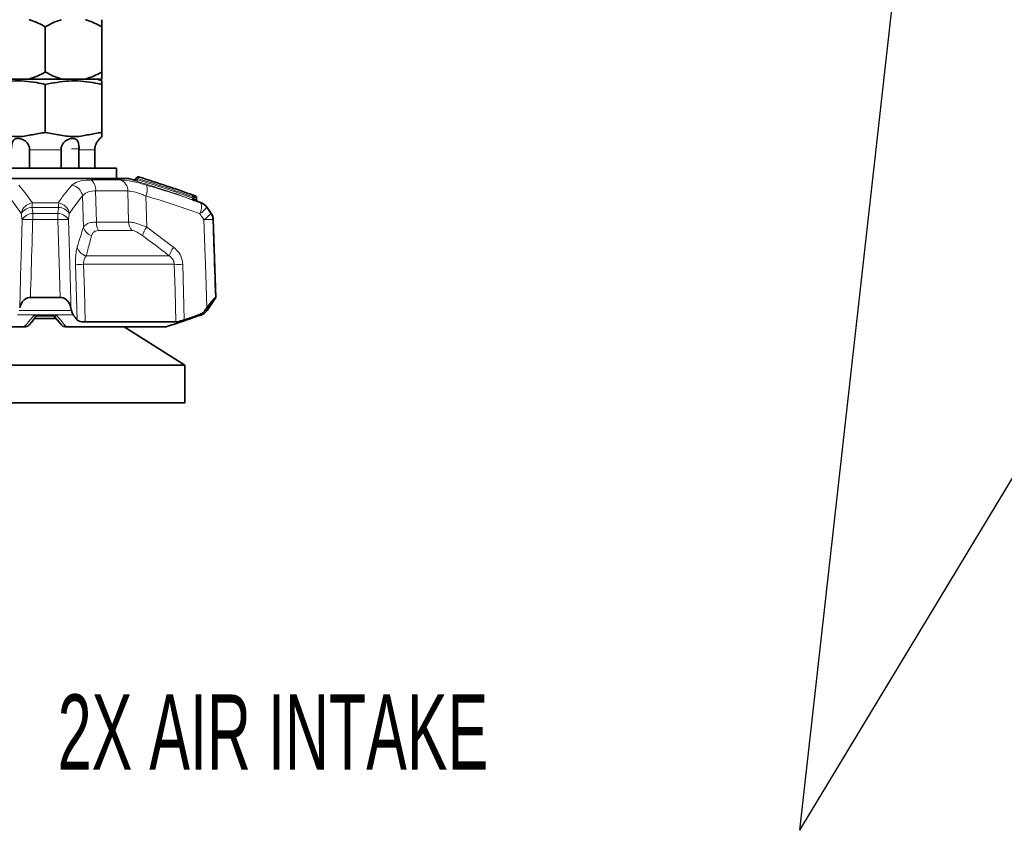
# Model space of a CAD drawing. Header units: millimetres. Extents: x 0 to 1118, y 0 to 864.
# Tile 113 of 172: x 791 to 832, y 279 to 313. Entities that reach past the tile are written whole.
import ezdxf

# ---------------------------------------------------------------- set-up
doc = ezdxf.new("R2010")
doc.units = ezdxf.units.MM
doc.layers.add('ALPHAREV', color=7, linetype='Continuous', lineweight=25)
doc.styles.add('SLDTEXTSTYLE0', font='TXT', dxfattribs={"width": 0.605})
doc.dimstyles.new('SLDDIMSTYLE0', dxfattribs={"dimtxt": 3.175, "dimasz": 4.572, "dimexe": 0, "dimexo": 0.0625, "dimgap": 0.79375, "dimtad": 0, "dimtih": 1, "dimtoh": 1, "dimdec": 1, "dimlfac": 4, "dimrnd": 1e-09, "dimzin": 12, "dimdsep": 46, "dimtxsty": 'SLDTEXTSTYLE0', "dimsah": 1, "dimcen": 0.09, "dimadec": 0, "dimazin": 3, "dimtfac": 1, "dimtofl": 0, "dimtmove": 0, "dimatfit": 3, "dimfxl": 1, "dimfrac": 2, "dimtolj": 1, "dimtzin": 12, "dimarcsym": 0})
doc.dimstyles.new('SLDDIMSTYLE2', dxfattribs={"dimtxt": 0.18, "dimasz": 4.572, "dimexe": 0, "dimexo": 0.0625, "dimgap": 0, "dimtad": 0, "dimtih": 1, "dimtoh": 1, "dimdec": 0, "dimrnd": 1e-09, "dimzin": 0, "dimdsep": 46, "dimtxsty": 'Standard', "dimsah": 1, "dimcen": 0.09, "dimadec": 0, "dimazin": 0, "dimtfac": 4.572, "dimtdec": 0, "dimtofl": 0, "dimtmove": 0, "dimatfit": 3, "dimfxl": 1, "dimfrac": 2, "dimtolj": 1, "dimtzin": 0, "dimarcsym": 0})

# ---------------------------------------------------------------- blocks, each defined once
blk = doc.blocks.new('_D_18')
at = {"layer": 'ALPHAREV'}
for p, q in [((817.763, 358.336), (748.711, 358.336)), ((750.311, 358.336), (750.311, 330.617)), ((752.737, 329.889), (751.645, 329.889)), ((751.645, 329.889), (751.645, 325.016)), ((758.8, 329.889), (759.891, 329.889)), ((759.891, 329.889), (759.891, 325.016)), ((751.645, 325.016), (752.737, 325.016)), ((759.891, 325.016), (758.8, 325.016)), ((750.311, 296.569), (750.311, 324.289)), ((784.532, 296.569), (748.711, 296.569))]:
    blk.add_line(p, q, dxfattribs=at)
for points in [[(750.311, 358.336), (749.549, 353.764), (751.073, 353.764)], [(750.311, 296.569), (751.073, 301.141), (749.549, 301.141)]]:
    blk.add_solid(points, dxfattribs=at)
at = {"layer": 'ALPHAREV', "char_height": 3.175, "attachment_point": 1, "style": 'SLDTEXTSTYLE0'}
for s, insert in [('247.1', (739.64, 329.109)), ('9.7', (752.737, 329.109))]:
    blk.add_mtext(s, dxfattribs=dict(at, insert=insert))
blk = doc.blocks.new('SW_NOTE_0_6')
at = {"layer": 'ALPHAREV', "color": 0, "insert": (-31.235, 5.723), "char_height": 3.175, "attachment_point": 1, "style": 'SLDTEXTSTYLE0'}
blk.add_mtext('2X AIR INTAKE', dxfattribs=at)

msp = doc.modelspace()

# ---------------------------------------------------------------- linework, layer by layer
at = {"color": 7, "linetype": 'Continuous', "lineweight": 35}
for p, q in [((792.006, 312.41), (792.006, 310.504)), ((794.381, 312.41), (794.381, 310.504)), ((790.313, 310.207), (791.323, 310.207)), ((791.323, 310.207), (792.688, 310.207)), ((792.688, 310.207), (793.698, 310.207)), ((793.698, 310.207), (794.381, 310.207)), ((794.381, 310.128), (794.186, 310.207)), ((792.006, 309.98), (792.006, 307.957)), ((794.381, 309.98), (794.381, 307.957)), ((791.344, 307.27), (791.345, 307.219)), ((792.667, 307.219), (792.668, 307.27)), ((793.425, 307.27), (793.424, 307.219)), ((791.345, 307.219), (791.345, 306.457)), ((792.667, 306.457), (792.667, 307.219)), ((793.424, 307.219), (793.424, 306.457)), ((794.085, 306.457), (794.085, 307.219)), ((789.006, 306.457), (795.006, 306.457)), ((795.006, 306.02), (795.006, 306.457)), ((788.506, 306.02), (795.506, 306.02)), ((795.855, 306.063), (795.787, 305.981)), ((798.37, 305.115), (798.366, 305.217)), ((798.404, 305.053), (798.41, 305.05)), ((798.992, 304.549), (798.819, 304.801)), ((799.193, 301.004), (799.079, 304.284)), ((791.38, 301.004), (792.632, 301.004)), ((798.819, 300.458), (799.193, 301.004)), ((799.166, 301.004), (799.193, 301.004)), ((791.678, 300.233), (792.378, 300.233)), ((792.356, 300.249), (792.684, 299.848)), ((793.085, 300.563), (793.108, 300.458)), ((798.729, 300.458), (798.806, 300.563)), ((786.92, 299.77), (791.118, 299.77)), ((792.463, 300.125), (791.547, 300.125)), ((792.894, 299.77), (797.091, 299.77)), ((793.686, 299.973), (797.505, 299.973)), ((797.88, 298.157), (795.33, 299.77)), ((797.88, 298.157), (786.132, 298.157)), ((797.88, 296.569), (797.88, 298.157)), ((797.88, 296.569), (786.132, 296.569))]:
    msp.add_line(p, q, dxfattribs=at)
at = {"color": 7, "linetype": 'Continuous', "lineweight": 18}
for p, q in [((793.425, 307.27), (793.102, 307.27)), ((792.667, 307.219), (791.345, 307.219)), ((794.085, 307.219), (793.424, 307.219)), ((795.921, 306.01), (795.884, 305.966)), ((793.94, 305.954), (795.181, 305.954)), ((793.61, 303.967), (793.571, 305.28)), ((794.124, 305.493), (794.16, 304.184)), ((795.483, 305.493), (794.124, 305.493)), ((795.515, 304.184), (795.483, 305.493)), ((796.244, 305.28), (796.274, 303.967)), ((798.213, 305.193), (798.212, 305.247)), ((798.271, 305.247), (798.273, 305.151)), ((798.358, 305.216), (798.366, 305.217)), ((798.362, 305.12), (798.358, 305.216)), ((792.567, 304.801), (791.444, 304.801)), ((791.464, 304.987), (792.548, 304.987)), ((798.558, 304.987), (798.581, 304.987)), ((798.819, 304.801), (798.796, 304.801)), ((791.483, 304.549), (792.528, 304.549)), ((798.972, 304.549), (798.992, 304.549)), ((792.535, 304.284), (791.477, 304.284)), ((794.16, 304.184), (795.515, 304.184)), ((796.274, 303.967), (797.415, 303.116)), ((799.079, 304.284), (799.059, 304.284)), ((795.659, 303.827), (794.249, 303.827)), ((793.729, 302.759), (797.225, 302.759)), ((793.345, 300.062), (793.278, 302.402)), ((797.436, 302.402), (793.619, 302.402)), ((797.791, 302.402), (797.856, 300.062)), ((793.18, 300.272), (790.832, 300.272)), ((790.904, 300.458), (793.108, 300.458)), ((791.518, 300.248), (792.494, 300.248)), ((798.581, 300.272), (798.475, 300.272)), ((798.5, 300.248), (798.518, 300.248)), ((798.729, 300.458), (798.819, 300.458))]:
    msp.add_line(p, q, dxfattribs=at)
at = {"color": 7, "linetype": 'Continuous', "lineweight": 18, "flags": 128}
for points in [[(795.788, 305.975), (795.815, 306.008), (795.855, 306.055)], [(790.927, 300.563), (790.979, 302.424), (790.987, 302.708), (791.03, 304.284)], [(792.632, 301.004), (792.602, 302.003), (792.535, 304.284)], [(792.982, 304.284), (793.033, 302.424), (793.077, 300.853), (793.085, 300.563)], [(798.806, 300.563), (798.745, 302.424), (798.736, 302.708), (798.684, 304.284)], [(793.619, 302.402), (793.65, 301.301), (793.686, 299.973)], [(797.505, 299.973), (797.467, 301.301), (797.436, 302.402)]]:
    msp.add_lwpolyline(points, dxfattribs=at)
at = {"color": 7, "linetype": 'Continuous', "lineweight": 35}
for centre, radius, start, end in [((794.881, 307.219), 0.75, 131.759, 139.7107), ((781.133, 258.13), 50, 73.0514, 73.2945), ((795.912, 306.014), 0.075, 72.8189, 139.9709), ((781.133, 258.13), 50.187, 69.978, 72.8474), ((795.73, 306.03), 0.075, 253.1939, 319.1639), ((798.291, 305.214), 0.075, 2.2296, 69.9775), ((798.445, 305.117), 0.075, 181.9253, 250.1866), ((781.133, 258.13), 50, 69.5768, 69.7769), ((798.406, 304.518), 0.5, 34.413, 69.5768), ((798.579, 304.266), 0.5, 2, 34.413), ((781.133, 347.129), 50, 290.3465, 290.4232), ((798.406, 300.74), 0.5, 290.4232, 325.587)]:
    msp.add_arc(centre, radius, start, end, dxfattribs=at)
at = {"color": 7, "linetype": 'Continuous', "lineweight": 18}
for centre, radius, start, end in [((795.912, 306.007), 0.075, 72.9238, 139.9532), ((795.762, 305.851), 0.225, 44.979, 65.4857), ((795.735, 306.083), 0.199, 338.5381, 358.8754), ((793.049, 305.219), 0.525, 6.6646, 81.6341), ((793.569, 305.538), 0.558, 355.3539, 48.1957), ((794.99, 305.499), 0.494, 359.3281, 67.1772), ((795.73, 306.023), 0.075, 253.1388, 319.9483), ((796.074, 305.892), 0.204, 158.8678, 178.6895), ((795.642, 305.541), 0.657, 336.5893, 17.5087), ((798.391, 305.112), 0.195, 155.4747, 176.1235), ((798.038, 305.327), 0.192, 335.3016, 356.3525), ((798.241, 304.106), 1.141, 88.5233, 91.4767), ((798.203, 305.252), 0.0678, 355.5391, 67.5473), ((798.291, 305.222), 0.0673, 355.2344, 67.7322), ((791.518, 304.46), 0.53, 95.8895, 171.788), ((791.467, 304.248), 0.553, 92.3145, 148.6768), ((792.802, 304.752), 1.359, 170.0335, 177.9273), ((791.21, 304.752), 1.359, 2.0727, 9.9665), ((792.493, 304.46), 0.53, 8.212, 84.1105), ((792.545, 304.248), 0.553, 31.3232, 87.6855), ((798.341, 305.146), 0.0679, 175.6128, 247.2678), ((798.429, 305.115), 0.0674, 175.3045, 247.4473), ((797.978, 304.823), 0.603, 331.5473, 15.7351), ((798.014, 305.36), 0.961, 300.9426, 324.4248), ((798.384, 304.52), 0.499, 34.3042, 69.4961), ((791.504, 303.994), 0.555, 92.0822, 148.5597), ((797.071, 304.279), 5.594, 177.2328, 179.9493), ((786.94, 304.279), 5.594, 0.0507, 2.7672), ((792.508, 303.994), 0.555, 31.4403, 87.9178), ((798.199, 305.099), 0.949, 300.7558, 324.5531), ((798.558, 304.266), 0.501, 1.9882, 34.3295), ((791.254, 298.576), 5.712, 87.7584, 92.2416), ((792.758, 298.576), 5.712, 87.7584, 92.2416), ((794.107, 304.1), 0.514, 194.9518, 252.5128), ((794.906, 304.179), 0.746, 179.6008, 208.1635), ((796.053, 304.193), 0.538, 180.9489, 222.903), ((797.101, 303.341), 1.037, 142.8986, 165.0108), ((798.872, 300.538), 3.751, 87.1365, 92.8635), ((793.847, 303.266), 0.52, 196.6821, 256.8748), ((798.124, 302.51), 0.932, 139.4554, 164.5389), ((793.449, 307.593), 5.195, 268.115, 271.885), ((797.614, 308.057), 5.658, 268.2023, 271.7977)]:
    msp.add_arc(centre, radius, start, end, dxfattribs=at)
at = {"color": 7, "linetype": 'Continuous', "lineweight": 35}
for points, knots in [([(792.006, 312.41), (791.802, 312.518), (791.58, 312.634), (791.343, 312.702), (791.323, 312.707)], [0, 0, 0, 0, 0.916122, 1, 1, 1, 1]), ([(792.688, 312.707), (792.565, 312.667), (792.331, 312.59), (792.111, 312.468), (792.006, 312.41)], [0, 0, 0, 0, 0.523813, 1, 1, 1, 1]), ([(794.381, 312.41), (794.177, 312.518), (793.955, 312.634), (793.718, 312.702), (793.698, 312.707)], [0, 0, 0, 0, 0.9161218, 1, 1, 1, 1]), ([(794.381, 312.707), (794.381, 312.701), (794.381, 312.634), (794.381, 312.517), (794.381, 312.41)], [0, 0, 0, 0, 0.090598, 1, 1, 1, 1]), ([(789.63, 309.98), (789.957, 310.042), (790.62, 310.169), (791.423, 310.106), (791.882, 310.007), (792.006, 309.98)], [0, 0, 0, 0, 0.414444, 0.841797, 1, 1, 1, 1]), ([(791.323, 310.207), (791.446, 310.248), (791.681, 310.324), (791.901, 310.446), (792.006, 310.504)], [0, 0, 0, 0, 0.523813, 1, 1, 1, 1]), ([(792.006, 310.504), (792.21, 310.397), (792.432, 310.28), (792.668, 310.213), (792.688, 310.207)], [0, 0, 0, 0, 0.916122, 1, 1, 1, 1]), ([(792.006, 309.98), (792.333, 310.042), (792.996, 310.169), (793.799, 310.106), (794.258, 310.007), (794.381, 309.98)], [0, 0, 0, 0, 0.414444, 0.841797, 1, 1, 1, 1]), ([(793.698, 310.207), (793.821, 310.248), (794.056, 310.324), (794.276, 310.446), (794.381, 310.504)], [0, 0, 0, 0, 0.523813, 1, 1, 1, 1]), ([(794.381, 310.504), (794.381, 310.484), (794.381, 310.359), (794.381, 310.276), (794.381, 310.207)], [0, 0, 0, 0, 0.165014, 1, 1, 1, 1]), ([(794.381, 309.98), (794.381, 310.003), (794.381, 310.091), (794.381, 310.111), (794.381, 310.126)], [0, 0, 0, 0, 0.2581646, 1, 1, 1, 1]), ([(789.63, 307.957), (789.844, 307.918), (790.271, 307.839), (790.888, 307.743), (791.464, 307.867), (791.825, 307.927), (792.006, 307.957)], [0, 0, 0, 0, 0.271626, 0.542687, 0.771111, 1, 1, 1, 1]), ([(790.586, 307.27), (790.586, 307.303), (790.586, 307.378), (790.604, 307.497), (790.647, 307.608), (790.72, 307.681), (790.815, 307.71), (790.913, 307.706), (791.031, 307.673), (791.158, 307.603), (791.267, 307.495), (791.331, 307.378), (791.34, 307.301), (791.344, 307.27)], [0, 0, 0, 0, 0.068837, 0.15561, 0.274919, 0.395619, 0.471778, 0.548294, 0.619144, 0.728704, 0.841176, 0.935, 1, 1, 1, 1]), ([(792.006, 307.957), (792.22, 307.918), (792.647, 307.839), (793.264, 307.743), (793.84, 307.867), (794.201, 307.927), (794.381, 307.957)], [0, 0, 0, 0, 0.271626, 0.542687, 0.771111, 1, 1, 1, 1]), ([(792.668, 307.27), (792.672, 307.303), (792.681, 307.378), (792.746, 307.497), (792.859, 307.608), (792.998, 307.681), (793.124, 307.71), (793.218, 307.706), (793.301, 307.673), (793.366, 307.603), (793.408, 307.495), (793.426, 307.378), (793.426, 307.301), (793.425, 307.27)], [0, 0, 0, 0, 0.068837, 0.15561, 0.274919, 0.395619, 0.471778, 0.548294, 0.619144, 0.728704, 0.841176, 0.935, 1, 1, 1, 1]), ([(794.087, 307.27), (794.091, 307.303), (794.101, 307.378), (794.147, 307.497), (794.219, 307.609), (794.282, 307.679), (794.312, 307.708), (794.309, 307.705), (794.308, 307.704)], [0, 0, 0, 0, 0.137696, 0.311272, 0.549931, 0.791372, 0.943716, 1, 1, 1, 1]), ([(794.381, 307.957), (794.381, 307.957), (794.381, 307.935), (794.381, 307.835), (794.381, 307.797), (794.381, 307.778)], [0, 0, 0, 0, 0.017005, 0.508921, 1, 1, 1, 1]), ([(794.085, 307.219), (794.085, 307.226), (794.086, 307.243), (794.087, 307.26), (794.087, 307.27)], [0, 0, 0, 0, 0.413702, 1, 1, 1, 1]), ([(798.196, 305.125), (798.197, 305.125), (798.214, 305.119), (798.246, 305.108), (798.288, 305.093), (798.305, 305.087), (798.314, 305.084)], [0, 0, 0, 0, 0.012978, 0.353139, 0.676397, 1, 1, 1, 1]), ([(791.38, 301.004), (791.338, 301), (791.255, 300.992), (791.133, 300.925), (790.999, 300.79), (790.955, 300.651), (790.927, 300.563)], [0, 0, 0, 0, 0.161654, 0.322164, 0.570665, 1, 1, 1, 1]), ([(793.085, 300.563), (793.055, 300.657), (793.011, 300.792), (792.875, 300.927), (792.759, 300.992), (792.673, 301), (792.632, 301.004)], [0, 0, 0, 0, 0.455736, 0.663828, 0.840546, 1, 1, 1, 1]), ([(799.166, 301.004), (799.159, 301), (799.146, 300.992), (799.086, 300.925), (798.974, 300.79), (798.871, 300.651), (798.806, 300.563)], [0, 0, 0, 0, 0.161654, 0.322164, 0.570665, 1, 1, 1, 1]), ([(791.327, 299.848), (791.354, 299.878), (791.46, 299.999), (791.564, 300.135), (791.642, 300.236)], [0, 0, 0, 0, 0.25202, 1, 1, 1, 1]), ([(791.623, 300.237), (791.642, 300.234), (791.662, 300.231), (791.68, 300.237), (791.681, 300.237)], [0, 0, 0, 0, 0.9693485, 1, 1, 1, 1]), ([(793.108, 300.458), (793.12, 300.412), (793.141, 300.331), (793.168, 300.29), (793.18, 300.272)], [0, 0, 0, 0, 0.558816, 1, 1, 1, 1]), ([(793.18, 300.272), (793.189, 300.26), (793.222, 300.217), (793.277, 300.147), (793.323, 300.09), (793.345, 300.062)], [0, 0, 0, 0, 0.168844, 0.594697, 1, 1, 1, 1]), ([(797.091, 299.77), (797.303, 299.838), (797.774, 299.99), (798.242, 300.156), (798.5, 300.248)], [0, 0, 0, 0, 0.4477881, 1, 1, 1, 1]), ([(797.856, 300.062), (797.94, 300.09), (798.147, 300.158), (798.353, 300.229), (798.475, 300.272)], [0, 0, 0, 0, 0.406082, 1, 1, 1, 1]), ([(798.475, 300.272), (798.532, 300.297), (798.63, 300.34), (798.7, 300.423), (798.729, 300.458)], [0, 0, 0, 0, 0.576857, 1, 1, 1, 1]), ([(791.153, 299.77), (791.144, 299.77), (791.133, 299.77), (791.121, 299.77), (791.118, 299.77)], [0, 0, 0, 0, 0.766134, 1, 1, 1, 1]), ([(791.153, 299.77), (791.18, 299.773), (791.233, 299.778), (791.293, 299.811), (791.316, 299.841), (791.324, 299.851)], [0, 0, 0, 0, 0.408641, 0.817205, 1, 1, 1, 1]), ([(792.858, 299.77), (792.832, 299.773), (792.779, 299.778), (792.719, 299.811), (792.695, 299.842), (792.688, 299.851)], [0, 0, 0, 0, 0.407291, 0.814505, 1, 1, 1, 1]), ([(792.894, 299.77), (792.884, 299.77), (792.873, 299.77), (792.861, 299.77), (792.858, 299.77)], [0, 0, 0, 0, 0.766303, 1, 1, 1, 1]), ([(793.686, 299.973), (793.636, 299.975), (793.535, 299.979), (793.419, 300.009), (793.365, 300.04), (793.348, 300.059), (793.345, 300.062)], [0, 0, 0, 0, 0.312228, 0.624137, 0.944904, 1, 1, 1, 1]), ([(797.856, 300.062), (797.804, 300.046), (797.699, 300.012), (797.571, 299.979), (797.527, 299.975), (797.505, 299.973)], [0, 0, 0, 0, 0.336652, 0.673851, 1, 1, 1, 1])]:
    msp.add_open_spline(points, degree=3, knots=knots, dxfattribs=at)
at = {"color": 7, "linetype": 'Continuous', "lineweight": 18}
for points, knots in [([(795.855, 306.055), (795.855, 306.057), (795.855, 306.06), (795.855, 306.063), (795.855, 306.062), (795.855, 306.062)], [0, 0, 0, 0, 0.4944263, 0.9990503, 1, 1, 1, 1]), ([(798.212, 305.247), (798.175, 305.261), (797.79, 305.399), (797.03, 305.663), (796.299, 305.892), (795.921, 306.01)], [0, 0, 0, 0, 0.048839, 0.507853, 1, 1, 1, 1]), ([(795.934, 306.085), (795.934, 306.085), (795.934, 306.087), (795.934, 306.083), (795.934, 306.079)], [0, 0, 0, 0, 0.000056, 1, 1, 1, 1]), ([(795.934, 306.079), (795.96, 306.071), (796.34, 305.955), (797.108, 305.711), (797.843, 305.451), (798.229, 305.315)], [0, 0, 0, 0, 0.033255, 0.4921628, 1, 1, 1, 1]), ([(790.886, 305.738), (790.974, 305.635), (791.149, 305.429), (791.34, 305.168), (791.444, 305.017), (791.464, 304.987)], [0, 0, 0, 0, 0.445793, 0.89078, 1, 1, 1, 1]), ([(792.548, 304.987), (792.568, 305.017), (792.672, 305.168), (792.863, 305.429), (793.038, 305.635), (793.125, 305.738)], [0, 0, 0, 0, 0.10922, 0.554207, 1, 1, 1, 1]), ([(793.125, 305.738), (793.205, 305.795), (793.355, 305.904), (793.707, 305.951), (793.91, 305.953), (793.94, 305.954)], [0, 0, 0, 0, 0.487113, 0.923782, 1, 1, 1, 1]), ([(795.181, 305.954), (795.292, 305.946), (795.513, 305.931), (795.914, 305.838), (796.176, 305.764), (796.268, 305.738)], [0, 0, 0, 0, 0.395963, 0.786901, 1, 1, 1, 1]), ([(795.709, 305.951), (795.708, 305.953), (795.708, 305.957), (795.708, 305.957), (795.708, 305.957)], [0, 0, 0, 0, 0.270626, 1, 1, 1, 1]), ([(795.709, 305.951), (795.709, 305.951), (795.711, 305.949), (795.729, 305.942), (795.765, 305.93), (795.815, 305.913), (795.852, 305.902), (795.87, 305.897)], [0, 0, 0, 0, 0.13159, 0.326755, 0.54061, 0.77056, 1, 1, 1, 1]), ([(795.788, 305.981), (795.788, 305.981), (795.788, 305.981), (795.788, 305.976), (795.788, 305.975)], [0, 0, 0, 0, 0.729651, 1, 1, 1, 1]), ([(795.884, 305.966), (795.872, 305.966), (795.85, 305.966), (795.822, 305.967), (795.806, 305.969), (795.796, 305.97), (795.791, 305.972), (795.788, 305.973), (795.788, 305.974), (795.788, 305.975)], [0, 0, 0, 0, 0.2516198, 0.4897156, 0.6487439, 0.6966706, 0.8405873, 0.8775747, 1, 1, 1, 1]), ([(798.196, 305.125), (798.041, 305.181), (797.538, 305.361), (796.763, 305.621), (796.141, 305.813), (795.87, 305.897)], [0, 0, 0, 0, 0.202026, 0.653532, 1, 1, 1, 1]), ([(795.884, 305.966), (796.155, 305.882), (796.778, 305.69), (797.554, 305.429), (798.057, 305.249), (798.213, 305.193)], [0, 0, 0, 0, 0.346486, 0.797984, 1, 1, 1, 1]), ([(796.268, 305.738), (796.611, 305.635), (797.296, 305.429), (798.056, 305.168), (798.476, 305.017), (798.558, 304.987)], [0, 0, 0, 0, 0.4457926, 0.8907799, 1, 1, 1, 1]), ([(790.994, 304.536), (790.974, 304.565), (790.874, 304.715), (790.691, 304.974), (790.524, 305.178), (790.441, 305.28)], [0, 0, 0, 0, 0.109341, 0.554583, 1, 1, 1, 1]), ([(793.571, 305.28), (793.487, 305.178), (793.321, 304.974), (793.138, 304.715), (793.037, 304.565), (793.017, 304.536)], [0, 0, 0, 0, 0.445417, 0.890659, 1, 1, 1, 1]), ([(794.124, 305.493), (794.104, 305.493), (793.963, 305.492), (793.72, 305.443), (793.623, 305.337), (793.571, 305.28)], [0, 0, 0, 0, 0.074321, 0.503741, 1, 1, 1, 1]), ([(796.244, 305.28), (796.18, 305.305), (795.998, 305.378), (795.716, 305.471), (795.56, 305.486), (795.483, 305.493)], [0, 0, 0, 0, 0.219476, 0.612439, 1, 1, 1, 1]), ([(798.508, 304.536), (798.426, 304.565), (798.012, 304.715), (797.26, 304.974), (796.583, 305.178), (796.244, 305.28)], [0, 0, 0, 0, 0.109341, 0.554583, 1, 1, 1, 1]), ([(798.273, 305.151), (798.268, 305.154), (798.259, 305.161), (798.238, 305.176), (798.222, 305.187), (798.213, 305.193)], [0, 0, 0, 0, 0.307197, 0.63097, 1, 1, 1, 1]), ([(798.229, 305.315), (798.232, 305.314), (798.246, 305.309), (798.27, 305.301), (798.296, 305.292), (798.312, 305.286), (798.317, 305.284)], [0, 0, 0, 0, 0.111781, 0.467981, 0.824185, 1, 1, 1, 1]), ([(798.358, 305.216), (798.353, 305.218), (798.338, 305.224), (798.312, 305.233), (798.288, 305.241), (798.274, 305.246), (798.271, 305.247)], [0, 0, 0, 0, 0.175822, 0.53203, 0.888223, 1, 1, 1, 1]), ([(791.444, 304.801), (791.448, 304.778), (791.461, 304.694), (791.474, 304.61), (791.483, 304.549)], [0, 0, 0, 0, 0.27105, 1, 1, 1, 1]), ([(792.528, 304.549), (792.538, 304.61), (792.551, 304.694), (792.564, 304.778), (792.567, 304.801)], [0, 0, 0, 0, 0.72895, 1, 1, 1, 1]), ([(798.273, 305.151), (798.278, 305.15), (798.294, 305.144), (798.324, 305.134), (798.348, 305.125), (798.362, 305.12)], [0, 0, 0, 0, 0.181215, 0.531207, 1, 1, 1, 1]), ([(798.404, 305.053), (798.403, 305.053), (798.389, 305.058), (798.364, 305.067), (798.336, 305.076), (798.32, 305.082), (798.314, 305.084)], [0, 0, 0, 0, 0.033214, 0.468803, 0.818791, 1, 1, 1, 1]), ([(798.369, 305.115), (798.37, 305.115), (798.37, 305.115), (798.368, 305.116), (798.365, 305.118), (798.362, 305.12)], [0, 0, 0, 0, 0.265468, 0.377568, 1, 1, 1, 1]), ([(798.41, 305.05), (798.413, 305.049), (798.419, 305.047), (798.418, 305.047), (798.417, 305.048)], [0, 0, 0, 0, 0.440464, 1, 1, 1, 1]), ([(798.796, 304.801), (798.812, 304.778), (798.87, 304.694), (798.929, 304.61), (798.972, 304.549)], [0, 0, 0, 0, 0.27105, 1, 1, 1, 1]), ([(791.03, 304.284), (791.021, 304.345), (791.009, 304.429), (790.998, 304.513), (790.994, 304.536)], [0, 0, 0, 0, 0.728988, 1, 1, 1, 1]), ([(793.017, 304.536), (793.014, 304.513), (793.002, 304.429), (792.99, 304.345), (792.982, 304.284)], [0, 0, 0, 0, 0.271012, 1, 1, 1, 1]), ([(798.684, 304.284), (798.642, 304.345), (798.583, 304.429), (798.524, 304.513), (798.508, 304.536)], [0, 0, 0, 0, 0.728988, 1, 1, 1, 1]), ([(791.477, 304.284), (791.467, 303.951), (791.435, 302.858), (791.403, 301.764), (791.38, 301.004)], [0, 0, 0, 0, 0.304645, 1, 1, 1, 1]), ([(793.348, 303.116), (793.352, 303.128), (793.438, 303.419), (793.526, 303.698), (793.61, 303.967)], [0, 0, 0, 0, 0.039661, 1, 1, 1, 1]), ([(793.61, 303.967), (793.649, 304.014), (793.717, 304.095), (793.915, 304.169), (794.078, 304.179), (794.16, 304.184)], [0, 0, 0, 0, 0.395387, 0.691753, 1, 1, 1, 1]), ([(795.515, 304.184), (795.562, 304.181), (795.668, 304.173), (795.923, 304.106), (796.145, 304.018), (796.274, 303.967)], [0, 0, 0, 0, 0.247164, 0.561326, 1, 1, 1, 1]), ([(799.059, 304.284), (799.07, 303.951), (799.106, 302.858), (799.141, 301.764), (799.166, 301.004)], [0, 0, 0, 0, 0.304645, 1, 1, 1, 1]), ([(793.952, 303.61), (793.9, 303.414), (793.829, 303.146), (793.754, 302.857), (793.732, 302.77), (793.729, 302.759)], [0, 0, 0, 0, 0.699894, 0.960207, 1, 1, 1, 1]), ([(794.249, 303.827), (794.202, 303.822), (794.109, 303.812), (794.003, 303.734), (793.971, 303.656), (793.952, 303.61)], [0, 0, 0, 0, 0.2875, 0.579133, 1, 1, 1, 1]), ([(796.099, 303.61), (796.025, 303.661), (795.901, 303.746), (795.747, 303.817), (795.685, 303.824), (795.659, 303.827)], [0, 0, 0, 0, 0.464641, 0.770158, 1, 1, 1, 1]), ([(797.225, 302.759), (797.21, 302.77), (796.84, 303.06), (796.462, 303.341), (796.099, 303.61)], [0, 0, 0, 0, 0.039794, 1, 1, 1, 1]), ([(793.348, 303.116), (793.335, 303.063), (793.305, 302.946), (793.277, 302.699), (793.277, 302.501), (793.278, 302.402)], [0, 0, 0, 0, 0.289426, 0.644444, 1, 1, 1, 1]), ([(797.791, 302.402), (797.786, 302.462), (797.77, 302.631), (797.653, 302.896), (797.495, 303.043), (797.415, 303.116)], [0, 0, 0, 0, 0.217548, 0.609521, 1, 1, 1, 1]), ([(793.729, 302.759), (793.709, 302.733), (793.667, 302.678), (793.637, 302.588), (793.62, 302.494), (793.62, 302.443), (793.619, 302.402)], [0, 0, 0, 0, 0.3119994, 0.6652648, 0.7209637, 1, 1, 1, 1]), ([(797.225, 302.759), (797.27, 302.723), (797.345, 302.664), (797.402, 302.56), (797.43, 302.478), (797.434, 302.432), (797.436, 302.402)], [0, 0, 0, 0, 0.415107, 0.693744, 0.796919, 1, 1, 1, 1]), ([(791.118, 299.77), (791.178, 299.838), (791.312, 299.99), (791.445, 300.156), (791.518, 300.248)], [0, 0, 0, 0, 0.447788, 1, 1, 1, 1]), ([(791.518, 300.248), (791.519, 300.248), (791.537, 300.243), (791.573, 300.235), (791.606, 300.236), (791.623, 300.237)], [0, 0, 0, 0, 0.016217, 0.529423, 1, 1, 1, 1]), ([(791.654, 300.246), (791.649, 300.24), (791.634, 300.22), (791.597, 300.212), (791.556, 300.223), (791.528, 300.241), (791.518, 300.248), (791.518, 300.248)], [0, 0, 0, 0, 0.128461, 0.429749, 0.804232, 0.994001, 1, 1, 1, 1]), ([(792.494, 300.248), (792.493, 300.248), (792.484, 300.241), (792.456, 300.223), (792.414, 300.212), (792.377, 300.22), (792.36, 300.242), (792.355, 300.25)], [0, 0, 0, 0, 0.005848, 0.19084, 0.555896, 0.8496, 1, 1, 1, 1]), ([(792.378, 300.236), (792.398, 300.236), (792.435, 300.234), (792.475, 300.243), (792.493, 300.248), (792.494, 300.248)], [0, 0, 0, 0, 0.523109, 0.985392, 1, 1, 1, 1]), ([(792.494, 300.248), (792.567, 300.156), (792.7, 299.99), (792.834, 299.838), (792.894, 299.77)], [0, 0, 0, 0, 0.5524745, 1, 1, 1, 1])]:
    msp.add_open_spline(points, degree=3, knots=knots, dxfattribs=at)

# ---------------------------------------------------------------- block references
at = {"layer": 'ALPHAREV'}
msp.add_blockref('SW_NOTE_0_6', (823.764, 278.557), dxfattribs=at)

# ---------------------------------------------------------------- dimensions: what is measured, and where the dimension line sits
dim = msp.add_linear_dim(base=(750.311, 358.336), p1=(786.132, 296.569), p2=(819.363, 358.336), angle=90, dimstyle='SLDDIMSTYLE0', dxfattribs=at)
dim.commit()
dim.dimension.update_dxf_attribs({"geometry": '_D_18', "text_midpoint": (750.311, 327.453), "dimtype": 160})

# ---------------------------------------------------------------- leaders
for points in [[(880.817, 373.172), (823.764, 278.557)], [(834.208, 371.785), (823.764, 278.557)]]:
    msp.add_leader(points, dimstyle='SLDDIMSTYLE2', dxfattribs=at)

doc.saveas('drawing.dxf')
